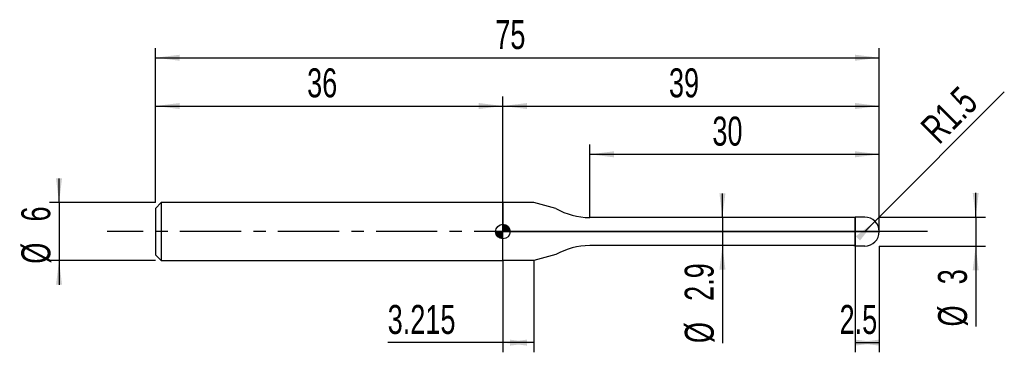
# Model space of a CAD drawing. Extents: x -14 to 88, y -12 to 22.
import ezdxf
from ezdxf.enums import TextEntityAlignment as Align

# ---------------------------------------------------------------- set-up
doc = ezdxf.new("R2010")
doc.units = 0
doc.linetypes.add('CENTER', pattern=[10.16, 6.35, -1.27, 1.27, -1.27])
doc.layers.get('0').update_dxf_attribs({"linetype": 'CONTINUOUS'})
for name, color, linetype in [('1', 4, 'CONTINUOUS'), ('2', 7, 'CONTINUOUS'), ('4', 2, 'CENTER'), ('CUT', 1, 'CONTINUOUS'), ('NOCUT', 7, 'CONTINUOUS'), ('SK1', 4, 'CONTINUOUS'), ('SK2', 7, 'CONTINUOUS'), ('SK4', 2, 'CENTER')]:
    doc.layers.add(name, color=color, linetype=linetype)
doc.dimstyles.new('SLDDIMSTYLE0', dxfattribs={"dimtxt": 3, "dimasz": 2.5, "dimexe": 0, "dimexo": 0.0625, "dimgap": 0.75, "dimtad": 1, "dimrnd": 1e-09, "dimzin": 12, "dimsah": 1, "dimcen": 0.09, "dimazin": 3, "dimtfac": 1, "dimtofl": 0, "dimtmove": 0, "dimatfit": 3})
doc.dimstyles.new('SLDDIMSTYLE1', dxfattribs={"dimtxt": 3, "dimasz": 2.5, "dimexe": 0, "dimexo": 0.0625, "dimgap": 0.75, "dimtad": 1, "dimrnd": 1e-09, "dimzin": 12, "dimsah": 1, "dimcen": 0.09, "dimazin": 3, "dimtfac": 1, "dimtmove": 0, "dimatfit": 3})
doc.dimstyles.new('SLDDIMSTYLE2', dxfattribs={"dimtxt": 3, "dimasz": 2.5, "dimexe": 0, "dimexo": 0.0625, "dimgap": 0.75, "dimtad": 1, "dimrnd": 1e-09, "dimzin": 12, "dimsah": 1, "dimcen": 0, "dimazin": 3, "dimtfac": 1, "dimtofl": 0, "dimtmove": 0, "dimatfit": 3})

# ---------------------------------------------------------------- blocks, each defined once
blk = doc.blocks.new('_D')
at = {"layer": '2'}
for p, q in [((72.5, -1.5), (72.5, -12.5)), ((75, -1.5), (75, -12.5)), ((72.5, -11.5), (75, -11.5))]:
    blk.add_line(p, q, dxfattribs=at)
for points in [[(72.5, -11.5), (75, -11.81), (75, -11.19)], [(75, -11.5), (72.5, -11.19), (72.5, -11.81)]]:
    blk.add_solid(points, dxfattribs=at)
at = {"layer": '2', "width": 0.7}
blk.add_text('2.5', height=3, dxfattribs=at).set_placement((70.89, -11.5), align=Align.BOTTOM_LEFT)
blk = doc.blocks.new('_D_1')
at = {"layer": '2'}
for p, q in [((85, 1.5), (85, 4)), ((75, 1.5), (86, 1.5)), ((85, 1.5), (85, -1.5)), ((75, -1.5), (86, -1.5)), ((85, -1.5), (85, -9.83))]:
    blk.add_line(p, q, dxfattribs=at)
for points in [[(85, 1.5), (85.31, 4), (84.69, 4)], [(85, -1.5), (84.69, -4), (85.31, -4)]]:
    blk.add_solid(points, dxfattribs=at)
at = {"layer": '2', "width": 0.7}
for s, p in [('3', (84.99, -5.46)), ('%%c', (85, -9.83))]:
    blk.add_text(s, height=3, rotation=90, dxfattribs=at).set_placement(p, align=Align.BOTTOM_LEFT)
blk = doc.blocks.new('_D_2')
at = {"layer": '2'}
for p, q in [((36, -3), (36, -12.5)), ((39.22, -3), (39.22, -12.5)), ((36, -11.5), (24.06, -11.5)), ((39.22, -11.5), (36, -11.5))]:
    blk.add_line(p, q, dxfattribs=at)
for points in [[(36, -11.5), (38.5, -11.81), (38.5, -11.19)], [(39.22, -11.5), (36.72, -11.19), (36.72, -11.81)]]:
    blk.add_solid(points, dxfattribs=at)
at = {"layer": '2', "width": 0.7}
blk.add_text('3.215', height=3, dxfattribs=at).set_placement((24.06, -11.5), align=Align.BOTTOM_LEFT)
blk = doc.blocks.new('_D_3')
at = {"layer": '2'}
for p, q in [((45, 1.45), (45, 9)), ((75, 1.45), (75, 9)), ((45, 8), (75, 8))]:
    blk.add_line(p, q, dxfattribs=at)
for points in [[(45, 8), (47.5, 7.69), (47.5, 8.31)], [(75, 8), (72.5, 8.31), (72.5, 7.69)]]:
    blk.add_solid(points, dxfattribs=at)
at = {"layer": '2', "width": 0.7}
blk.add_text('30', height=3, dxfattribs=at).set_placement((57.71, 8), align=Align.BOTTOM_LEFT)
blk = doc.blocks.new('_D_4')
at = {"layer": '2'}
for p, q in [((58.75, 1.45), (58.75, 3.95)), ((72.5, 1.45), (57.75, 1.45)), ((58.75, 1.45), (58.75, -1.45)), ((72.5, -1.45), (57.75, -1.45)), ((58.75, -1.45), (58.75, -11.55))]:
    blk.add_line(p, q, dxfattribs=at)
for points in [[(58.75, 1.45), (59.06, 3.95), (58.44, 3.95)], [(58.75, -1.45), (58.44, -3.95), (59.06, -3.95)]]:
    blk.add_solid(points, dxfattribs=at)
at = {"layer": '2', "width": 0.7}
for s, p in [('2.9', (58.74, -7.18)), ('%%c', (58.75, -11.55))]:
    blk.add_text(s, height=3, rotation=90, dxfattribs=at).set_placement(p, align=Align.BOTTOM_LEFT)
blk = doc.blocks.new('_D_5')
at = {"layer": '2'}
for q in [(87.96, 14.46), (73.5, 0)]:
    blk.add_line((74.56, 1.06), q, dxfattribs=at)
blk.add_solid([(74.56, 1.06), (72.57, -0.49), (73.01, -0.93)], dxfattribs=at)
at = {"layer": '2', "width": 0.7}
blk.add_text('R1.5', height=3, rotation=45, dxfattribs=at).set_placement((81.83, 8.29), align=Align.BOTTOM_LEFT)
blk = doc.blocks.new('_D_6')
at = {"layer": 'SK2'}
for p, q in [((0, 3), (0, 19)), ((75, 3), (75, 19)), ((0, 18), (75, 18))]:
    blk.add_line(p, q, dxfattribs=at)
for points in [[(0, 18), (2.5, 17.69), (2.5, 18.31)], [(75, 18), (72.5, 18.31), (72.5, 17.69)]]:
    blk.add_solid(points, dxfattribs=at)
at = {"layer": 'SK2', "width": 0.7}
blk.add_text('75', height=3, dxfattribs=at).set_placement((35.21, 18), align=Align.BOTTOM_LEFT)
blk = doc.blocks.new('_D_7')
at = {"layer": 'SK2'}
for p, q in [((0, 3), (0, 14)), ((36, 3), (36, 14)), ((0, 13), (36, 13))]:
    blk.add_line(p, q, dxfattribs=at)
for points in [[(0, 13), (2.5, 12.69), (2.5, 13.31)], [(36, 13), (33.5, 13.31), (33.5, 12.69)]]:
    blk.add_solid(points, dxfattribs=at)
at = {"layer": 'SK2', "width": 0.7}
blk.add_text('36', height=3, rotation=360, dxfattribs=at).set_placement((15.71, 13), align=Align.BOTTOM_LEFT)
blk = doc.blocks.new('_D_8')
at = {"layer": 'SK2'}
for p, q in [((36, 0), (36, 14)), ((75, 0), (75, 14)), ((36, 13), (75, 13))]:
    blk.add_line(p, q, dxfattribs=at)
for points in [[(36, 13), (38.5, 12.69), (38.5, 13.31)], [(75, 13), (72.5, 13.31), (72.5, 12.69)]]:
    blk.add_solid(points, dxfattribs=at)
at = {"layer": 'SK2', "width": 0.7}
blk.add_text('39', height=3, rotation=360, dxfattribs=at).set_placement((53.21, 13), align=Align.BOTTOM_LEFT)
blk = doc.blocks.new('_D_9')
at = {"layer": 'SK2'}
for p, q in [((-10, 3), (-10, 5.5)), ((0, 3), (-11, 3)), ((-10, 3), (-10, -3)), ((0, -3), (-11, -3)), ((-10, -3), (-10, -5.5))]:
    blk.add_line(p, q, dxfattribs=at)
for points in [[(-10, 3), (-9.69, 5.5), (-10.31, 5.5)], [(-10, -3), (-10.31, -5.5), (-9.69, -5.5)]]:
    blk.add_solid(points, dxfattribs=at)
at = {"layer": 'SK2', "width": 0.7}
for s, p in [('6', (-10.01, 1.04)), ('%%c', (-10, -3.33))]:
    blk.add_text(s, height=3, rotation=90, dxfattribs=at).set_placement(p, align=Align.BOTTOM_LEFT)
blk = doc.blocks.new('*U12')
at = {"color": 0, "linetype": 'CONTINUOUS'}
for points in [[(0, 0), (0, 0.75), (0.15, 0)], [(0.15, 0), (0, 0.75), (0.15, 0.74)], [(0.15, 0), (0.15, 0.74), (0.29, 0)], [(0.29, 0), (0.15, 0.74), (0.29, 0.69)], [(0.29, 0), (0.29, 0.69), (0.42, 0)], [(0.42, 0), (0.29, 0.69), (0.42, 0.62)], [(0.42, 0), (0.42, 0.62), (0.53, 0)], [(0.53, 0), (0.42, 0.62), (0.53, 0.53)], [(0.53, 0), (0.53, 0.53), (0.62, 0)], [(0.62, 0), (0.53, 0.53), (0.62, 0.42)], [(0.62, 0), (0.62, 0.42), (0.69, 0)], [(0.69, 0), (0.62, 0.42), (0.69, 0.29)], [(0.69, 0), (0.69, 0.29), (0.74, 0)], [(0.74, 0), (0.69, 0.29), (0.74, 0.15)], [(0.74, 0), (0.74, 0.15), (0.75, 0)]]:
    blk.add_solid(points, dxfattribs=at)
blk = doc.blocks.new('*U13')
at = {"color": 0, "linetype": 'CONTINUOUS'}
for points in [[(-0.74, -0.13), (-0.75, 0), (-0.74, 0)], [(-0.74, -0.13), (-0.74, 0), (-0.7, -0.26)], [(-0.7, -0.26), (-0.74, 0), (-0.7, 0)], [(-0.7, -0.26), (-0.7, 0), (-0.65, -0.38)], [(-0.65, -0.38), (-0.7, 0), (-0.65, 0)], [(-0.65, -0.38), (-0.65, 0), (-0.57, -0.48)], [(-0.57, -0.48), (-0.65, 0), (-0.57, 0)], [(-0.57, -0.48), (-0.57, 0), (-0.48, -0.57)], [(-0.48, -0.57), (-0.57, 0), (-0.48, 0)], [(-0.48, -0.57), (-0.48, 0), (-0.38, -0.65)], [(-0.38, -0.65), (-0.48, 0), (-0.38, 0)], [(-0.38, -0.65), (-0.38, 0), (-0.26, -0.7)], [(-0.26, -0.7), (-0.38, 0), (-0.26, 0)], [(-0.26, -0.7), (-0.26, 0), (-0.13, -0.74)], [(-0.13, -0.74), (-0.26, 0), (-0.13, 0)], [(-0.13, -0.74), (-0.13, 0), (0, -0.75)], [(0, -0.75), (-0.13, 0), (0, 0)]]:
    blk.add_solid(points, dxfattribs=at)
blk = doc.blocks.new('SW_DOWELSYMBOL_0')
at = {"layer": 'SK1', "color": 0}
blk.add_circle((0, 0), 0.75, dxfattribs=at)
at = {"color": 0, "linetype": 'CONTINUOUS'}
for name in ['*U13', '*U12']:
    blk.add_blockref(name, (0, 0), dxfattribs=at)

msp = doc.modelspace()

# ---------------------------------------------------------------- linework, layer by layer
at = {"layer": '1'}
for p, q in [((39.215, 3), (36, 3)), ((36, 3), (36, 0)), ((41.5, 2.388), (39.215, 3)), ((72.216, 1.45), (45, 1.45)), ((72.5, 1.5), (72.216, 1.45)), ((73.5, 1.5), (72.5, 1.5)), ((72.5, 1.5), (72.5, 0)), ((72.5, 0), (72.5, 1.5)), ((36, -3), (36, 0)), ((72.5, -1.5), (72.5, 0)), ((72.5, 0), (72.5, -1.5)), ((72.216, -1.45), (45, -1.45)), ((72.5, -1.5), (72.216, -1.45)), ((73.5, -1.5), (72.5, -1.5)), ((39.215, -3), (36, -3)), ((41.5, -2.388), (39.215, -3))]:
    msp.add_line(p, q, dxfattribs=at)
for centre, radius, start, end in [((45, 8.45), 7, 240, 270), ((73.5, 0), 1.5, 360, 90), ((73.5, 0), 1.5, 270, 360), ((45, -8.45), 7, 90, 120)]:
    msp.add_arc(centre, radius, start, end, dxfattribs=at)
at = {"layer": '4'}
msp.add_line((75, 0), (36, 0), dxfattribs=at)
at = {"layer": 'CUT'}
for p, q in [((73.5, 1.5), (72.5, 1.5)), ((72.5, 1.5), (72.5, 0)), ((72.5, 0), (75, 0))]:
    msp.add_line(p, q, dxfattribs=at)
msp.add_arc((73.5, 0), 1.5, 360, 90, dxfattribs=at)
at = {"layer": 'NOCUT'}
for p, q in [((39.215, 3), (36, 3)), ((36, 3), (36, 0)), ((41.5, 2.388), (39.215, 3)), ((72.216, 1.45), (45, 1.45)), ((72.5, 1.5), (72.216, 1.45)), ((72.5, 0), (72.5, 1.5)), ((36, 0), (72.5, 0))]:
    msp.add_line(p, q, dxfattribs=at)
msp.add_arc((45, 8.45), 7, 240, 270, dxfattribs=at)
at = {"layer": 'SK1'}
for p, q in [((0.6, 3), (0, 2.4)), ((0, 2.4), (0, 0)), ((36, 3), (0.6, 3)), ((0.6, 3), (0.6, -3)), ((0, 0), (0, -2.4)), ((0, -2.4), (0.6, -3)), ((0.6, -3), (36, -3))]:
    msp.add_line(p, q, dxfattribs=at)
msp.add_circle((36, 0), 0.75, dxfattribs=at)
at = {"layer": 'SK4'}
msp.add_line((80, 0), (-5, 0), dxfattribs=at)

# ---------------------------------------------------------------- block references
at = {"layer": 'SK1'}
msp.add_blockref('SW_DOWELSYMBOL_0', (36, 0), dxfattribs=at)

# ---------------------------------------------------------------- texts
at = {"layer": 'SK2', "width": 0.7}
msp.add_text('AP1', height=0.05, dxfattribs=at).set_placement((36, -0.018), align=Align.BOTTOM_LEFT)

# ---------------------------------------------------------------- dimensions: what is measured, and where the dimension line sits
at = {"layer": '2'}
dim = msp.add_radius_dim(center=(73.5, 0), mpoint=(74.561, 1.061), dimstyle='SLDDIMSTYLE2', dxfattribs=at)
dim.commit()
dim.dimension.update_dxf_attribs({"geometry": '_D_5', "text_midpoint": (85, 11.5), "dimtype": 164})
for base, p1, p2, picture, middle in [((75, 8), (45, 1.45), (75, 1.45), '_D_3', (60, 8)), ((75, -11.5), (72.5, -1.5), (75, -1.5), '_D', (73.75, -11.5)), ((36, -11.5), (39.215, -3), (36, -3), '_D_2', (29.215, -11.5))]:
    dim = msp.add_linear_dim(base=base, p1=p1, p2=p2, dimstyle='SLDDIMSTYLE0', dxfattribs=at)
    dim.commit()
    dim.dimension.update_dxf_attribs({"geometry": picture, "text_midpoint": middle, "dimtype": 160})
for base, p1, p2, picture, middle in [((58.75, -1.45), (72.5, 1.45), (72.5, -1.45), '_D_4', (58.75, -6.5)), ((85, -1.5), (75, 1.5), (75, -1.5), '_D_1', (85, -6.5))]:
    dim = msp.add_linear_dim(base=base, p1=p1, p2=p2, angle=90, text='%%c<>', dimstyle='SLDDIMSTYLE1', dxfattribs=at)
    dim.commit()
    dim.dimension.update_dxf_attribs({"geometry": picture, "text_midpoint": middle, "dimtype": 160})
at = {"layer": 'SK2'}
for base, p1, p2, picture, middle in [((75, 18), (0, 3), (75, 3), '_D_6', (37.5, 18)), ((36, 13), (0, 3), (36, 3), '_D_7', (18, 13)), ((75, 13), (36, 0), (75, 0), '_D_8', (55.5, 13))]:
    dim = msp.add_linear_dim(base=base, p1=p1, p2=p2, dimstyle='SLDDIMSTYLE0', dxfattribs=at)
    dim.commit()
    dim.dimension.update_dxf_attribs({"geometry": picture, "text_midpoint": middle, "dimtype": 160})
dim = msp.add_linear_dim(base=(-10, -3), p1=(0, 3), p2=(0, -3), angle=90, text='%%c<>', dimstyle='SLDDIMSTYLE1', dxfattribs=at)
dim.commit()
dim.dimension.update_dxf_attribs({"geometry": '_D_9', "text_midpoint": (-10, 0), "dimtype": 160})

doc.saveas('drawing.dxf')
